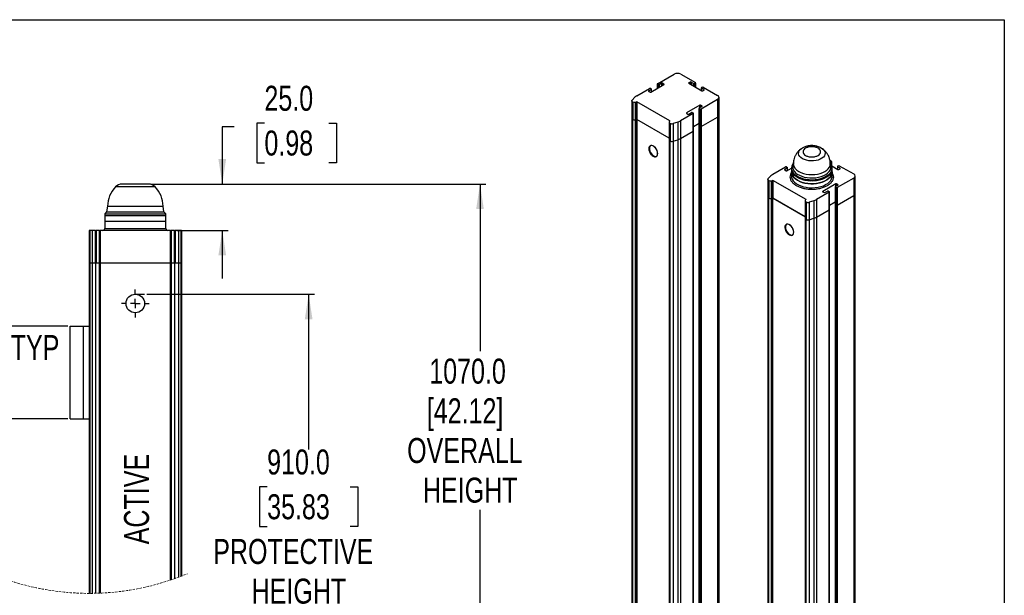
# Model space of a CAD drawing. Header units: millimetres. Extents: x 0 to 1118, y 0 to 864.
# Tile 3 of 3: x 585 to 1118, y 553 to 864. Entities that reach past the tile are written whole.
import ezdxf

# ---------------------------------------------------------------- set-up
doc = ezdxf.new("R2010")
doc.units = ezdxf.units.MM
doc.linetypes.add('CENTERX2', pattern=[20.32, 12.7, -2.54, 2.54, -2.54])
doc.linetypes.add('HIDDEN', pattern=[1.905, 1.27, -0.635])
doc.layers.add('CENTER', color=40, linetype='CENTERX2')
doc.layers.add('DIMENSIONS', color=140, linetype='Continuous', lineweight=25)
doc.layers.add('TEXT', color=140, linetype='Continuous', lineweight=25)
doc.styles.add('SLDTEXTSTYLE0', font='TXT', dxfattribs={"width": 0.75})
doc.dimstyles.new('SLDDIMSTYLE0', dxfattribs={"dimtxt": 13.5, "dimasz": 13.5, "dimexe": 0, "dimexo": 0.0625, "dimgap": 3.375, "dimtad": 0, "dimtih": 1, "dimtoh": 1, "dimdec": 1, "dimrnd": 1e-09, "dimzin": 4, "dimdsep": 46, "dimtxsty": 'SLDTEXTSTYLE0', "dimsah": 1, "dimcen": 0.09, "dimadec": 0, "dimazin": 1, "dimtfac": 1, "dimtdec": 1, "dimtofl": 0, "dimtmove": 0, "dimatfit": 3, "dimfxl": 0, "dimfrac": 2, "dimtolj": 1, "dimtzin": 12, "dimarcsym": 0})
doc.dimstyles.new('SLDDIMSTYLE1', dxfattribs={"dimtxt": 13.5, "dimasz": 13.5, "dimexe": 0, "dimexo": 0.0625, "dimgap": 3.375, "dimtad": 0, "dimtih": 1, "dimtoh": 1, "dimdec": 1, "dimrnd": 1e-09, "dimzin": 4, "dimdsep": 46, "dimtxsty": 'SLDTEXTSTYLE0', "dimsah": 1, "dimcen": 0.09, "dimadec": 0, "dimazin": 1, "dimtfac": 1, "dimtdec": 1, "dimtmove": 0, "dimatfit": 0, "dimfxl": 0, "dimfrac": 2, "dimtolj": 1, "dimtzin": 12, "dimarcsym": 0})
doc.dimstyles.new('SLDDIMSTYLE2', dxfattribs={"dimtxt": 13.5, "dimasz": 13.5, "dimexe": 0, "dimexo": 0.0625, "dimgap": 3.375, "dimtad": 0, "dimtih": 1, "dimtoh": 1, "dimdec": 1, "dimrnd": 1e-09, "dimzin": 12, "dimdsep": 46, "dimtxsty": 'SLDTEXTSTYLE0', "dimsah": 1, "dimcen": 0.09, "dimadec": 0, "dimazin": 3, "dimtfac": 1, "dimtdec": 1, "dimtofl": 0, "dimtmove": 0, "dimatfit": 3, "dimfxl": 0, "dimfrac": 2, "dimtolj": 1, "dimtzin": 12, "dimarcsym": 0})

# ---------------------------------------------------------------- blocks, each defined once
blk = doc.blocks.new('SW_BROKEN_VIEW_0')
at = {"color": 0}
for p, q in [((0, 254.9), (5, 254.9)), ((0, 0), (4.5, 0))]:
    blk.add_line(p, q, dxfattribs=at)
blk = doc.blocks.new('_D')
at = {"layer": 'DIMENSIONS'}
for p, q in [((654.08, 715.26), (744.69, 715.26)), ((741.52, 715.26), (741.52, 631.43)), ((719.07, 611.23), (714.96, 611.23)), ((714.96, 611.23), (714.96, 589.8)), ((763.96, 611.23), (768.07, 611.23)), ((768.07, 611.23), (768.07, 589.8)), ((714.96, 589.8), (719.07, 589.8)), ((768.07, 589.8), (763.96, 589.8)), ((741.52, 530.84), (741.52, 544.2)), ((734.77, 527.47), (741.52, 530.84)), ((748.27, 520.72), (734.77, 527.47)), ((741.52, 517.34), (748.27, 520.72)), ((741.52, 460.37), (741.52, 517.34)), ((653.58, 460.37), (744.69, 460.37))]:
    blk.add_line(p, q, dxfattribs=at)
for points in [[(741.52, 715.26), (739.44, 701.76), (743.59, 701.76)], [(741.52, 460.37), (743.59, 473.87), (739.44, 473.87)]]:
    blk.add_solid(points, dxfattribs=at)
at = {"layer": 'DIMENSIONS', "char_height": 13.5, "attachment_point": 1, "style": 'SLDTEXTSTYLE0'}
for s, insert in [('910.0', (719.07, 631.38)), ('35.83', (719.07, 607.2)), ('PROTECTIVE', (689.92, 583.03)), ('HEIGHT', (710.67, 561.6))]:
    blk.add_mtext(s, dxfattribs=dict(at, insert=insert))
blk = doc.blocks.new('_D_2')
at = {"layer": 'DIMENSIONS'}
for p, q in [((701.16, 805.76), (694.81, 805.76)), ((694.81, 805.76), (694.81, 774.76)), ((717.6, 807.75), (713.49, 807.75)), ((713.49, 807.75), (713.49, 786.32)), ((752.51, 807.75), (756.63, 807.75)), ((756.63, 807.75), (756.63, 786.32)), ((713.49, 786.32), (717.6, 786.32)), ((756.63, 786.32), (752.51, 786.32)), ((656.22, 774.76), (697.99, 774.76)), ((670.32, 749.76), (697.99, 749.76)), ((694.81, 749.76), (694.81, 723.8))]:
    blk.add_line(p, q, dxfattribs=at)
for points in [[(694.81, 774.76), (696.89, 788.26), (692.73, 788.26)], [(694.81, 749.76), (692.73, 736.26), (696.89, 736.26)]]:
    blk.add_solid(points, dxfattribs=at)
at = {"layer": 'DIMENSIONS', "char_height": 13.5, "attachment_point": 1, "style": 'SLDTEXTSTYLE0'}
for s, insert in [('25.0', (717.6, 827.9)), ('0.98', (717.6, 803.72))]:
    blk.add_mtext(s, dxfattribs=dict(at, insert=insert))
blk = doc.blocks.new('_D_3')
at = {"layer": 'DIMENSIONS'}
for p, q in [((656.22, 774.76), (837.32, 774.76)), ((834.15, 774.76), (834.15, 684.49)), ((834.15, 518.69), (834.15, 598.77)), ((827.4, 515.32), (834.15, 518.69)), ((840.9, 508.57), (827.4, 515.32)), ((834.15, 505.19), (840.9, 508.57)), ((834.15, 361.87), (834.15, 505.19)), ((645.08, 361.87), (837.32, 361.87))]:
    blk.add_line(p, q, dxfattribs=at)
for points in [[(834.15, 774.76), (832.07, 761.26), (836.23, 761.26)], [(834.15, 361.87), (836.23, 375.37), (832.07, 375.37)]]:
    blk.add_solid(points, dxfattribs=at)
at = {"layer": 'DIMENSIONS', "char_height": 13.5, "attachment_point": 1, "style": 'SLDTEXTSTYLE0'}
for s, insert in [('1070.0', (806.72, 680.46)), ('[42.12]', (805.39, 659.03)), ('OVERALL', (794.75, 637.6)), ('HEIGHT', (803.3, 616.17))]:
    blk.add_mtext(s, dxfattribs=dict(at, insert=insert))
blk = doc.blocks.new('_D_9')
at = {"layer": 'DIMENSIONS'}
for p, q in [((566.68, 697.97), (566.68, 723.93)), ((611.35, 697.97), (563.5, 697.97)), ((532.24, 672.87), (528.13, 672.87)), ((528.13, 672.87), (528.13, 651.44)), ((567.15, 672.87), (571.27, 672.87)), ((571.27, 672.87), (571.27, 651.44)), ((528.13, 651.44), (532.24, 651.44)), ((571.27, 651.44), (567.15, 651.44)), ((611.35, 647.97), (563.5, 647.97)), ((566.68, 647.97), (566.68, 622.01))]:
    blk.add_line(p, q, dxfattribs=at)
for points in [[(566.68, 697.97), (568.75, 711.47), (564.6, 711.47)], [(566.68, 647.97), (564.6, 634.47), (568.75, 634.47)]]:
    blk.add_solid(points, dxfattribs=at)
at = {"layer": 'DIMENSIONS', "char_height": 13.5, "attachment_point": 1, "style": 'SLDTEXTSTYLE0'}
for s, insert in [('50.0', (532.24, 693.01)), ('TYP', (580.44, 693.22)), ('1.97', (532.24, 668.84))]:
    blk.add_mtext(s, dxfattribs=dict(at, insert=insert))
blk = doc.blocks.new('SW_CENTERMARKSYMBOL_2')
at = {"layer": 'CENTER', "color": 0}
for p, q in [((0, 5.08), (0, 7.54)), ((-5.08, 0), (-7.54, 0)), ((0, 0), (-2.54, 0)), ((0, 0), (0, 2.54)), ((0, 0), (0, -2.54)), ((0, 0), (2.54, 0)), ((5.08, 0), (7.54, 0)), ((0, -5.08), (0, -7.54))]:
    blk.add_line(p, q, dxfattribs=at)

msp = doc.modelspace()

# ---------------------------------------------------------------- linework, layer by layer
at = {"color": 7, "linetype": 'Continuous'}
for p, q in [((-0.00051, 863.60028), (1117.59949, 863.60028)), ((1117.59949, 863.60028), (1117.59949, 0.00028))]:
    msp.add_line(p, q, dxfattribs=at)
for p, q in [((930.07954, 828.95507), (939.03623, 834.12566)), ((942.80747, 834.12566), (950.58564, 829.63542)), ((918.95465, 822.53281), (925.8369, 826.50585)), ((926.7797, 825.96158), (925.36549, 825.14517)), ((925.36549, 825.14517), (925.36549, 824.87303)), ((926.3083, 826.50585), (926.7797, 826.23371)), ((926.544, 824.46483), (933.61507, 828.54687)), ((926.7797, 824.6009), (926.7797, 825.96158)), ((926.87734, 824.65726), (926.87734, 826.09765)), ((929.9819, 828.81901), (929.9819, 826.44949)), ((930.55094, 828.4108), (930.07954, 828.68294)), ((930.07954, 826.50585), (930.07954, 828.68294)), ((930.55094, 828.4108), (930.55094, 826.77799)), ((932.43656, 829.22721), (931.02234, 828.4108)), ((931.02234, 828.4108), (931.02234, 827.05012)), ((932.43656, 827.86653), (932.43656, 829.22721)), ((933.61507, 828.81901), (932.90796, 829.22721)), ((932.90796, 829.22721), (932.90796, 828.13867)), ((933.61507, 828.54687), (933.61507, 828.81901)), ((947.75721, 829.90756), (947.05011, 829.49935)), ((947.05011, 829.49935), (947.05011, 829.22722)), ((947.05011, 829.22722), (954.12117, 825.14518)), ((947.75721, 828.81901), (947.75721, 829.90756)), ((949.64283, 829.09115), (948.22862, 829.90756)), ((948.22862, 829.90756), (948.22862, 828.54688)), ((949.64283, 827.73047), (949.64283, 829.09115)), ((950.58564, 829.36328), (950.11424, 829.09115)), ((950.11424, 827.45833), (950.11424, 829.09115)), ((950.58564, 829.36328), (950.58564, 827.1862)), ((950.68327, 827.12983), (950.68327, 829.49935)), ((953.78784, 826.77799), (953.78784, 825.3376)), ((954.35688, 827.1862), (953.88547, 826.91406)), ((955.29969, 825.82552), (953.88547, 826.64192)), ((953.88547, 826.64192), (953.88547, 825.28124)), ((954.59258, 825.14518), (955.29969, 825.55338)), ((954.82828, 827.1862), (962.60646, 822.69595)), ((955.29969, 825.55338), (955.29969, 825.82552)), ((916.25804, 819.83618), (916.25804, 810.30987)), ((916.42583, 820.20998), (917.84098, 821.68049)), ((925.36549, 824.87303), (926.0726, 824.46483)), ((962.60646, 820.51886), (953.64976, 815.34827)), ((962.60646, 820.51886), (962.60646, 810.99255)), ((963.3875, 812.0811), (963.3875, 821.60741)), ((916.64856, 819.2919), (916.76939, 819.22215)), ((916.64856, 809.76559), (916.64856, 819.2919)), ((916.76939, 819.22215), (916.76939, 809.69584)), ((918.13383, 819.03621), (918.69164, 819.14355)), ((918.13383, 809.5099), (918.13383, 819.03621)), ((918.69164, 809.61724), (918.69164, 819.14355)), ((918.82193, 819.19003), (918.93129, 819.25316)), ((918.82193, 819.19003), (918.82193, 809.66372)), ((936.84374, 808.91253), (918.93129, 819.25316)), ((918.93129, 819.25316), (918.93129, 809.72685)), ((952.94266, 817.38929), (945.87159, 813.30725)), ((952.60932, 815.75648), (952.60932, 806.23017)), ((952.70695, 815.89255), (954.12117, 816.70895)), ((953.17836, 815.34827), (952.70695, 815.62041)), ((952.70695, 806.0941), (952.70695, 815.62041)), ((952.94266, 816.02861), (952.94266, 817.38929)), ((953.17836, 815.34827), (953.17836, 805.82196)), ((954.12117, 816.98109), (953.41406, 817.38929)), ((953.41406, 817.38929), (953.41406, 816.30075)), ((953.64976, 815.34827), (953.64976, 805.82196)), ((954.12117, 816.70895), (954.12117, 816.98109)), ((916.25804, 810.30987), (916.25804, 267.85459)), ((916.64856, 809.76559), (916.64856, 457.01996)), ((916.64856, 809.76559), (916.76939, 809.69584)), ((918.69164, 809.61724), (918.13383, 809.5099)), ((918.13383, 456.76427), (918.13383, 809.5099)), ((918.69164, 809.61724), (918.69164, 267.16196)), ((918.82193, 809.66372), (918.93129, 809.72685)), ((918.93129, 809.72685), (918.88415, 809.69964)), ((918.88415, 809.69964), (918.88415, 456.95401)), ((936.3995, 799.58825), (918.88415, 809.69964)), ((936.3995, 799.64267), (918.93129, 809.72685)), ((949.40712, 812.89905), (942.52487, 808.92601)), ((945.87159, 813.30725), (945.87159, 813.03512)), ((945.87159, 813.03512), (946.57869, 812.62691)), ((947.0501, 812.62691), (948.46431, 813.44332)), ((948.93572, 813.44332), (949.40712, 813.17118)), ((949.40712, 803.37274), (949.40712, 812.89905)), ((949.50475, 803.50881), (949.50475, 813.03512)), ((953.64976, 805.82196), (962.60646, 810.99255)), ((962.60646, 810.99255), (962.60646, 268.53727)), ((963.3875, 269.62582), (963.3875, 812.0811)), ((936.3995, 808.20876), (936.3995, 798.68245)), ((936.65385, 808.77418), (936.46792, 808.45217)), ((936.84374, 808.91253), (936.73438, 808.8494)), ((936.79002, 807.66449), (936.91085, 807.59474)), ((936.79002, 798.13818), (936.79002, 807.66449)), ((936.91085, 807.59474), (936.91085, 798.06843)), ((941.04845, 808.2831), (938.50118, 807.46616)), ((938.50118, 807.46616), (938.50118, 797.93985)), ((941.04845, 808.2831), (941.04845, 798.75679)), ((942.52487, 808.92601), (942.52487, 799.3997)), ((949.50475, 805.87832), (952.60932, 807.67055)), ((952.60932, 806.23017), (952.60932, 263.77489)), ((953.17836, 805.82196), (952.70695, 806.0941)), ((952.70695, 263.63882), (952.70695, 806.0941)), ((953.17836, 805.82196), (953.17836, 263.36668)), ((953.64976, 805.82196), (953.64976, 263.36668)), ((936.3995, 798.68245), (936.3995, 256.22717)), ((938.50118, 797.93985), (941.04845, 798.75679)), ((941.04845, 798.75679), (941.04845, 256.30152)), ((942.52487, 799.3997), (949.40712, 803.37274)), ((942.52487, 799.3997), (942.52487, 256.94442)), ((949.40712, 260.91746), (949.40712, 803.37274)), ((949.50475, 261.05353), (949.50475, 803.50881)), ((936.79002, 798.13818), (936.79002, 445.39255)), ((936.79002, 798.13818), (936.91085, 798.06843)), ((938.50118, 797.93985), (938.50118, 445.19422)), ((992.50946, 780.07053), (999.3917, 784.04356)), ((1000.33451, 783.49929), (998.9203, 782.68288)), ((998.9203, 782.68288), (998.9203, 782.41075)), ((999.86311, 784.04356), (1000.33451, 783.77143)), ((1000.09881, 782.00254), (1002.53131, 783.40679)), ((1000.33451, 782.13861), (1000.33451, 783.49929)), ((1000.43214, 782.19497), (1000.43214, 783.63536)), ((1002.53131, 783.49862), (1002.53131, 782.95426)), ((1002.53131, 782.95426), (1002.53131, 781.32118)), ((1003.56424, 786.17759), (1003.26996, 784.74589)), ((1003.53671, 786.35672), (1003.53671, 786.15089)), ((1023.32461, 787.64411), (1024.14045, 787.17313)), ((1023.79265, 784.74589), (1023.52291, 786.0582)), ((1024.14045, 786.901), (1023.66905, 786.62886)), ((1023.66905, 785.96319), (1023.66905, 786.62886)), ((1024.14045, 786.901), (1024.14045, 785.17634)), ((1024.23808, 784.95506), (1024.23808, 787.03706)), ((1024.36662, 784.59334), (1027.67598, 782.68289)), ((1024.53131, 782.95426), (1024.53131, 783.49862)), ((1024.53131, 781.32118), (1024.53131, 782.95426)), ((1027.34265, 784.3157), (1027.34265, 782.87532)), ((1027.91169, 784.72391), (1027.44028, 784.45177)), ((1028.8545, 783.36323), (1027.44028, 784.17964)), ((1027.44028, 784.17964), (1027.44028, 782.81896)), ((1028.14739, 782.68289), (1028.8545, 783.09109)), ((1028.38309, 784.72391), (1036.16127, 780.23366)), ((1028.8545, 783.09109), (1028.8545, 783.36323)), ((989.81285, 777.37389), (989.81285, 767.84758)), ((989.98064, 777.7477), (991.39579, 779.2182)), ((998.9203, 782.41075), (999.62741, 782.00254)), ((1002.53131, 781.32118), (1002.53131, 779.14374)), ((1024.53131, 779.14374), (1024.53131, 781.32118)), ((1036.16127, 778.05657), (1027.20457, 772.88599)), ((1036.16127, 778.05657), (1036.16127, 768.53027)), ((1036.94231, 769.61881), (1036.94231, 779.14512)), ((658.52368, 773.26435), (637.0994, 773.26435)), ((654.95297, 774.76436), (640.67011, 774.76436)), ((990.20337, 776.82962), (990.3242, 776.75987)), ((990.20337, 767.30331), (990.20337, 776.82962)), ((990.3242, 776.75987), (990.3242, 767.23356)), ((991.68864, 776.57392), (992.24645, 776.68126)), ((991.68864, 767.04761), (991.68864, 776.57392)), ((992.24645, 767.15495), (992.24645, 776.68126)), ((992.37674, 776.72774), (992.4861, 776.79088)), ((992.37674, 776.72774), (992.37674, 767.20143)), ((1010.39855, 766.45024), (992.4861, 776.79088)), ((992.4861, 776.79088), (992.4861, 767.26457)), ((1026.49746, 774.92701), (1019.4264, 770.84496)), ((1026.16413, 773.29419), (1026.16413, 763.76788)), ((1026.26176, 773.43026), (1027.67598, 774.24667)), ((1026.73317, 772.88599), (1026.26176, 773.15812)), ((1026.26176, 763.63181), (1026.26176, 773.15812)), ((1026.49746, 773.56633), (1026.49746, 774.92701)), ((1026.73317, 772.88599), (1026.73317, 763.35968)), ((1027.67598, 774.5188), (1026.96887, 774.92701)), ((1026.96887, 774.92701), (1026.96887, 773.83846)), ((1027.20457, 772.88599), (1027.20457, 763.35968)), ((1027.67598, 774.24667), (1027.67598, 774.5188)), ((989.81285, 767.84758), (989.81285, 225.3923)), ((990.20337, 767.30331), (990.20337, 414.55768)), ((990.20337, 767.30331), (990.3242, 767.23356)), ((992.24645, 767.15495), (991.68864, 767.04761)), ((991.68864, 414.30198), (991.68864, 767.04761)), ((992.24645, 767.15495), (992.24645, 224.69967)), ((992.37674, 767.20143), (992.4861, 767.26457)), ((992.4861, 767.26457), (992.43896, 767.23735)), ((992.43896, 414.49172), (992.43896, 767.23735)), ((992.43896, 767.23735), (1009.95431, 757.12596)), ((992.4861, 767.26457), (1009.95431, 757.18038)), ((1022.96193, 770.43676), (1016.07968, 766.46372)), ((1019.4264, 770.84496), (1019.4264, 770.57283)), ((1019.4264, 770.57283), (1020.1335, 770.16462)), ((1020.60491, 770.16462), (1022.01912, 770.98103)), ((1022.49053, 770.98103), (1022.96193, 770.7089)), ((1022.96193, 760.91045), (1022.96193, 770.43676)), ((1023.05956, 761.04652), (1023.05956, 770.57283)), ((1027.20457, 763.35968), (1036.16127, 768.53027)), ((1036.16127, 768.53027), (1036.16127, 226.07499)), ((1036.94231, 227.16353), (1036.94231, 769.61881)), ((632.81154, 762.76434), (632.31154, 759.76437)), ((632.81154, 762.76434), (647.81154, 762.76434)), ((647.81154, 762.76434), (662.81154, 762.76434)), ((663.31154, 759.76437), (662.81154, 762.76434)), ((1009.95431, 765.74647), (1009.95431, 756.22016)), ((1010.20866, 766.31189), (1010.02273, 765.98988)), ((1010.39855, 766.45024), (1010.28919, 766.38711)), ((1010.34483, 765.2022), (1010.46566, 765.13245)), ((1010.34483, 755.67589), (1010.34483, 765.2022)), ((1010.46566, 765.13245), (1010.46566, 755.60614)), ((1014.60326, 765.82082), (1012.05599, 765.00387)), ((1012.05599, 765.00387), (1012.05599, 755.47756)), ((1014.60326, 765.82082), (1014.60326, 756.29451)), ((1016.07968, 766.46372), (1016.07968, 756.93741)), ((1023.05956, 763.41604), (1026.16413, 765.20827)), ((1026.16413, 763.76788), (1026.16413, 221.3126)), ((1026.73317, 763.35968), (1026.26176, 763.63181)), ((1026.26176, 221.17653), (1026.26176, 763.63181)), ((1026.73317, 763.35968), (1026.73317, 220.9044)), ((1027.20457, 763.35968), (1027.20457, 220.9044)), ((632.31154, 759.76437), (631.31154, 758.76439)), ((631.31154, 758.76439), (631.31154, 757.76434)), ((631.31154, 758.76439), (664.31154, 758.76439)), ((631.31154, 757.76434), (631.31154, 754.76438)), ((631.31154, 757.76434), (664.31154, 757.76434)), ((631.31154, 757.76434), (647.81154, 757.76434)), ((632.31154, 759.76437), (663.31154, 759.76437)), ((647.81154, 757.76434), (664.31154, 757.76434)), ((664.31154, 758.76439), (663.31154, 759.76437)), ((664.31154, 757.76434), (664.31154, 758.76439)), ((664.31154, 754.76438), (664.31154, 757.76434)), ((1009.95431, 756.22016), (1009.95431, 213.76488)), ((1012.05599, 755.47756), (1014.60326, 756.29451)), ((1014.60326, 756.29451), (1014.60326, 213.83923)), ((1016.07968, 756.93741), (1022.96193, 760.91045)), ((1016.07968, 756.93741), (1016.07968, 214.48214)), ((1022.96193, 218.45517), (1022.96193, 760.91045)), ((1023.05956, 218.59124), (1023.05956, 761.04652)), ((631.31154, 754.76438), (631.31154, 750.76437)), ((631.31154, 754.76438), (647.81154, 754.76438)), ((631.31154, 750.76437), (664.31154, 750.76437)), ((647.81154, 754.76438), (664.31154, 754.76438)), ((664.31154, 750.76437), (664.31154, 754.76438)), ((1010.34483, 755.67589), (1010.34483, 402.93026)), ((1010.34483, 755.67589), (1010.46566, 755.60614)), ((1012.05599, 755.47756), (1012.05599, 402.73193)), ((622.81154, 749.76438), (622.81154, 732.26437)), ((623.1963, 749.76438), (622.81154, 749.76438)), ((623.1963, 749.76438), (623.1963, 732.26437)), ((624.3971, 749.76438), (623.1963, 749.76438)), ((624.3971, 749.76438), (624.3971, 732.26437)), ((626.32014, 749.76438), (624.3971, 749.76438)), ((626.32014, 732.26437), (626.32014, 749.76438)), ((626.32014, 749.76438), (626.57645, 749.76438)), ((626.57645, 749.76438), (626.57645, 732.26437)), ((628.36531, 749.76438), (626.57645, 749.76438)), ((628.36531, 732.26437), (628.36531, 749.76438)), ((628.36531, 749.76438), (628.75973, 749.76438)), ((628.75973, 732.26437), (628.75973, 749.76438)), ((628.81252, 749.76438), (628.75973, 749.76438)), ((628.81252, 749.76438), (628.81252, 732.26437)), ((666.81056, 749.76438), (628.81252, 749.76438)), ((666.81056, 732.26437), (666.81056, 749.76438)), ((666.86335, 749.76438), (666.81056, 749.76438)), ((666.86335, 749.76438), (666.86335, 732.26437)), ((666.86335, 749.76438), (667.25778, 749.76438)), ((667.25778, 749.76438), (667.25778, 732.26437)), ((669.04663, 749.76438), (667.25778, 749.76438)), ((669.04663, 732.26437), (669.04663, 749.76438)), ((669.04663, 749.76438), (669.30294, 749.76438)), ((669.30294, 749.76438), (669.30294, 732.26437)), ((671.22598, 749.76438), (669.30294, 749.76438)), ((671.22598, 749.76438), (671.22598, 732.26437)), ((672.42678, 749.76438), (671.22598, 749.76438)), ((672.42678, 749.76438), (672.42678, 732.26437)), ((672.81154, 749.76438), (672.42678, 749.76438)), ((672.81154, 749.76438), (672.81154, 732.26437)), ((622.81154, 732.26437), (622.81154, 553.63949)), ((622.81154, 732.26437), (623.1963, 732.26437)), ((623.1963, 732.26437), (623.1963, 553.63979)), ((623.1963, 732.26437), (624.3971, 732.26437)), ((624.3971, 732.26437), (624.3971, 553.64769)), ((624.3971, 732.26437), (626.32014, 732.26437)), ((626.32014, 732.26437), (626.32014, 553.68205)), ((626.32014, 732.26437), (628.36531, 732.26437)), ((628.36531, 553.74806), (628.36531, 732.26437)), ((628.75973, 732.26437), (628.36531, 732.26437)), ((628.75973, 732.26437), (628.75973, 553.76428)), ((628.75973, 732.26437), (628.81252, 732.26437)), ((628.81252, 553.76654), (628.81252, 732.26437)), ((628.81252, 732.26437), (666.81056, 732.26437)), ((666.81056, 732.26437), (666.81056, 560.81229)), ((666.86335, 732.26437), (666.81056, 732.26437)), ((666.86335, 560.83002), (666.86335, 732.26437)), ((667.25778, 732.26437), (666.86335, 732.26437)), ((667.25778, 732.26437), (667.25778, 560.96321)), ((667.25778, 732.26437), (669.04663, 732.26437)), ((669.04663, 732.26437), (669.04663, 561.58405)), ((669.04663, 732.26437), (671.22598, 732.26437)), ((671.22598, 732.26437), (671.22598, 562.37786)), ((671.22598, 732.26437), (672.42678, 732.26437)), ((672.42678, 732.26437), (672.42678, 562.83309)), ((672.42678, 732.26437), (672.81154, 732.26437)), ((672.81154, 732.26437), (672.81154, 562.98166)), ((612.62232, 647.97311), (612.62232, 697.9731)), ((612.62232, 697.9731), (619.62232, 697.9731)), ((619.62232, 697.9731), (619.62232, 647.97311)), ((619.62232, 697.9731), (622.81154, 697.9731)), ((612.62232, 647.97311), (619.62232, 647.97311)), ((619.62232, 647.97311), (622.81154, 647.97311))]:
    msp.add_line(p, q)
at = {"flags": 128}
for points in [[(916.64856, 819.2919), (916.50918, 819.38654), (916.39798, 819.49289), (916.31787, 819.60819), (916.27093, 819.72942), (916.25837, 819.85343), (916.28054, 819.97699), (916.33685, 820.09688), (916.42583, 820.20998)], [(927.84037, 789.83159), (928.47629, 789.56541), (929.06504, 789.52084), (929.56297, 789.70118), (929.93314, 790.09306), (930.1481, 790.6674), (930.1919, 791.38162), (930.0613, 792.18275), (929.76599, 793.01137), (929.32786, 793.80601), (928.77941, 794.50776), (928.16132, 795.06456), (927.51942, 795.43512), (926.90133, 795.59195), (926.35288, 795.52343), (925.91476, 795.23464), (925.61944, 794.74698), (925.48884, 794.09664), (925.53265, 793.33184), (925.74761, 792.50931), (926.11778, 791.69005), (926.6157, 790.93482), (927.20446, 790.29963), (927.84037, 789.83159)], [(929.55404, 789.69377), (929.375, 789.61056), (928.82655, 789.54204), (928.20846, 789.69887), (927.56657, 790.06943), (926.94847, 790.62623), (926.40002, 791.32798), (925.9619, 792.12263), (925.66658, 792.95124), (925.53599, 793.75237), (925.57979, 794.46659), (925.79475, 795.04094), (926.16492, 795.43281), (926.22098, 795.46743)], [(930.24454, 791.21992), (930.15713, 792.00471), (929.9014, 792.83222), (929.49631, 793.64106), (928.9719, 794.37125), (928.36706, 794.96864), (927.72666, 795.38892), (927.09819, 795.60092), (926.52826, 795.58891), (926.05914, 795.3538), (925.72563, 794.913), (925.55244, 794.29923), (925.55244, 793.55799), (925.72563, 792.74427), (926.05914, 791.9184), (926.52826, 791.14165), (927.09819, 790.47162), (927.72666, 789.958), (928.36706, 789.63889), (928.9719, 789.53795), (929.49631, 789.66268), (929.9014, 790.00381), (930.15713, 790.53605), (930.24454, 791.21992)], [(926.31793, 795.51724), (926.15046, 795.3707), (925.85514, 794.88305), (925.72455, 794.23271), (925.76835, 793.46791), (925.98331, 792.64538), (926.35348, 791.82612), (926.8514, 791.07088), (927.44016, 790.43569), (928.07607, 789.96766)], [(1018.31281, 794.45405), (1018.58106, 794.30701), (1019.42297, 793.72172), (1020.06424, 793.05708), (1020.48304, 792.33574), (1020.66511, 791.58225), (1020.60425, 790.82228), (1020.30253, 790.08171), (1019.77022, 789.38575), (1019.02545, 788.7581), (1018.09359, 788.22015), (1017.00636, 787.7902), (1015.80079, 787.48291), (1014.51794, 787.30873), (1013.20149, 787.27359), (1011.89627, 787.3787), (1010.64673, 787.62047), (1009.49543, 787.99067), (1008.48155, 788.47669), (1007.63965, 789.06199), (1006.99837, 789.72662), (1006.57957, 790.44797), (1006.3975, 791.20145), (1006.45836, 791.96142), (1006.76009, 792.702), (1007.29239, 793.39796), (1008.03716, 794.0256), (1008.5276, 794.33335)], [(1002.53131, 782.95426), (1002.62109, 782.14457), (1002.94158, 781.23615), (1003.48776, 780.36436), (1004.24801, 779.54776), (1005.20611, 778.80376), (1006.34165, 778.14823), (1007.63043, 777.59513), (1009.04497, 777.15625), (1010.55513, 776.84094), (1012.12872, 776.65593), (1013.73221, 776.60516), (1015.33142, 776.6897), (1016.89225, 776.90777), (1018.38146, 777.25471), (1019.76729, 777.72312), (1021.02022, 778.30302), (1022.11353, 778.98206), (1023.02392, 779.74576), (1023.732, 780.57784), (1024.22267, 781.46057), (1024.48547, 782.37514), (1024.53131, 782.95426)], [(1002.53131, 782.95426), (1002.54782, 782.60648), (1002.75258, 781.68698), (1003.18707, 780.79449), (1003.84204, 779.94804), (1004.70351, 779.16565), (1005.75313, 778.46402)], [(1003.60756, 786.23811), (1003.05734, 785.43886), (1002.6796, 784.53781), (1002.53314, 783.6146), (1002.62109, 782.68893), (1002.94158, 781.78051), (1003.48776, 780.90872), (1004.24801, 780.09212), (1005.20611, 779.34812), (1006.34165, 778.69259), (1007.63043, 778.13949), (1009.04497, 777.70061), (1010.55513, 777.3853), (1012.12872, 777.20029), (1013.73221, 777.14952), (1015.33142, 777.23407), (1016.89225, 777.45213), (1018.38146, 777.79907), (1019.76729, 778.26748), (1021.02022, 778.84738), (1022.11353, 779.52642), (1023.02392, 780.29012), (1023.732, 781.1222), (1024.22267, 782.00493), (1024.48547, 782.9195), (1024.5148, 783.84641), (1024.31003, 784.76591), (1023.87554, 785.65839), (1023.60543, 786.04865)], [(1003.26996, 784.74589), (1003.21503, 784.38561), (1003.24534, 783.4725), (1003.51673, 782.57276), (1004.02286, 781.70748), (1004.75186, 780.89694), (1005.68665, 780.16015), (1006.8053, 779.51436), (1008.08161, 778.97472), (1009.48565, 778.55388), (1010.98453, 778.26169), (1012.54309, 778.10502), (1014.12482, 778.08753), (1015.69263, 778.20962), (1017.20979, 778.46845), (1018.64073, 778.85794), (1019.9519, 779.36896), (1021.11258, 779.98954), (1022.09557, 780.70512), (1022.87781, 781.49895), (1023.44098, 782.3524), (1023.77188, 783.24548), (1023.86274, 784.15725), (1023.79265, 784.74589)], [(1005.75313, 778.46402), (1006.96853, 777.85808), (1008.32381, 777.36077), (1009.79007, 776.98267), (1011.33607, 776.73184), (1012.92886, 776.61363), (1014.53449, 776.63056), (1016.11874, 776.78227), (1017.64784, 777.06553), (1019.0892, 777.47429), (1020.41211, 777.99985), (1021.58837, 778.63101), (1022.5929, 779.35431), (1023.4043, 780.15433), (1024.00528, 781.01403), (1024.38302, 781.91508), (1024.52947, 782.83828), (1024.53131, 782.95426)], [(1006.46024, 781.59403), (1007.65345, 781.00571), (1008.9914, 780.5324), (1010.44114, 780.18573), (1011.96696, 779.97426), (1013.53131, 779.90319), (1015.09565, 779.97426), (1016.62148, 780.18573), (1018.07121, 780.5324), (1019.40916, 781.00571), (1020.60237, 781.59403), (1021.62148, 782.28285), (1022.44137, 783.05523), (1023.04187, 783.89215), (1023.40819, 784.77299), (1023.53131, 785.67607), (1023.53131, 785.67688)], [(990.20337, 776.82962), (990.06399, 776.92426), (989.95279, 777.03061), (989.87268, 777.1459), (989.82574, 777.26713), (989.81318, 777.39114), (989.83535, 777.5147), (989.89166, 777.63459), (989.98064, 777.7477)], [(1002.53131, 781.32118), (1002.54782, 780.9734), (1002.75258, 780.0539), (1003.18707, 779.16141), (1003.84204, 778.31496), (1004.70351, 777.53257), (1005.75313, 776.83094)], [(1005.75313, 776.83094), (1004.70351, 777.53257), (1003.84204, 778.31496), (1003.18707, 779.16141), (1002.75258, 780.0539), (1002.54782, 780.9734), (1002.53131, 781.32118)], [(1002.53131, 779.14374), (1002.62109, 778.33405), (1002.94158, 777.42563), (1003.48776, 776.55383), (1004.24801, 775.73723), (1005.20611, 774.99324), (1006.34165, 774.33771), (1007.63043, 773.78461), (1009.04497, 773.34572), (1010.55513, 773.03042), (1012.12872, 772.84541), (1013.73221, 772.79463), (1015.33142, 772.87918), (1016.89225, 773.09725), (1018.38146, 773.44418), (1019.76729, 773.91259), (1021.02022, 774.4925), (1022.11353, 775.17154), (1023.02392, 775.93523), (1023.732, 776.76732), (1024.22267, 777.65005), (1024.48547, 778.56461), (1024.53131, 779.14374)], [(1005.75313, 776.83094), (1006.96853, 776.225), (1008.32381, 775.72769), (1009.79007, 775.34958), (1011.33607, 775.09876), (1012.92886, 774.98055), (1014.53449, 774.99748), (1016.11874, 775.14919), (1017.64784, 775.43245), (1019.0892, 775.84121), (1020.41211, 776.36677), (1021.58837, 776.99793), (1022.5929, 777.72122), (1023.4043, 778.52125), (1024.00528, 779.38095), (1024.38302, 780.282), (1024.52947, 781.2052), (1024.53131, 781.32118)], [(1024.53131, 781.32118), (1024.52947, 781.2052), (1024.38302, 780.282), (1024.00528, 779.38095), (1023.4043, 778.52125), (1022.5929, 777.72122), (1021.58837, 776.99793), (1020.41211, 776.36677), (1019.0892, 775.84121), (1017.64784, 775.43245), (1016.11874, 775.14919), (1014.53449, 774.99748), (1012.92886, 774.98055), (1011.33607, 775.09876), (1009.79007, 775.34958), (1008.32381, 775.72769), (1006.96853, 776.225), (1005.75313, 776.83094)], [(1001.39518, 747.3693), (1002.0311, 747.10312), (1002.61985, 747.05855), (1003.11778, 747.23889), (1003.48795, 747.63077), (1003.70291, 748.20511), (1003.74671, 748.91934), (1003.61611, 749.72046), (1003.3208, 750.54908), (1002.88267, 751.34373), (1002.33422, 752.04547), (1001.71613, 752.60227), (1001.07423, 752.97283), (1000.45614, 753.12967), (999.90769, 753.06114), (999.46957, 752.77235), (999.17425, 752.28469), (999.04365, 751.63435), (999.08746, 750.86956), (999.30242, 750.04702), (999.67259, 749.22776), (1000.17051, 748.47253), (1000.75927, 747.83734), (1001.39518, 747.3693)], [(1003.10885, 747.23149), (1002.92981, 747.14827), (1002.38136, 747.07975), (1001.76327, 747.23659), (1001.12137, 747.60714), (1000.50328, 748.16394), (999.95483, 748.86569), (999.51671, 749.66034), (999.22139, 750.48896), (999.09079, 751.29008), (999.1346, 752.0043), (999.34956, 752.57865), (999.71973, 752.97053), (999.77579, 753.00515)], [(1003.79935, 748.75764), (1003.71194, 749.54243), (1003.45621, 750.36993), (1003.05112, 751.17877), (1002.52671, 751.90896), (1001.92187, 752.50635), (1001.28147, 752.92663), (1000.653, 753.13863), (1000.08307, 753.12662), (999.61395, 752.89151), (999.28043, 752.45072), (999.10725, 751.83694), (999.10725, 751.0957), (999.28043, 750.28198), (999.61395, 749.45611), (1000.08307, 748.67936), (1000.653, 748.00933), (1001.28147, 747.49571), (1001.92187, 747.1766), (1002.52671, 747.07567), (1003.05112, 747.20039), (1003.45621, 747.54152), (1003.71194, 748.07376), (1003.79935, 748.75764)], [(999.87274, 753.05495), (999.70527, 752.90842), (999.40995, 752.42076), (999.27936, 751.77042), (999.32316, 751.00562), (999.53812, 750.18309), (999.90829, 749.36383), (1000.40621, 748.6086), (1000.99497, 747.97341), (1001.63088, 747.50537)]]:
    msp.add_lwpolyline(points, dxfattribs=at)
msp.add_circle((647.81154, 710.26437), 5)
for centre, radius, start, end in [((940.92185, 830.48643), 4.09873, 62.6096722, 117.3903278), ((925.41713, 825.0091), 0.14554, 110.7834208, 249.2165792), ((926.0726, 826.05095), 0.51234, 62.6096722, 117.3903278), ((926.72806, 826.09765), 0.14554, 290.7834208, 69.2165792), ((930.13118, 828.81901), 0.14554, 110.7834208, 249.2165792), ((930.78664, 828.86571), 0.51234, 242.6096722, 297.3903278), ((932.67226, 828.77231), 0.51234, 62.6096722, 117.3903278), ((933.56343, 828.68294), 0.14554, 290.7834208, 69.2165792), ((947.10175, 829.36328), 0.14554, 110.7834208, 249.2165792), ((947.99292, 829.45265), 0.51234, 62.6096722, 117.3903278), ((949.87853, 829.54605), 0.51234, 242.6096722, 297.3903278), ((950.534, 829.49935), 0.14554, 290.7834208, 69.2165792), ((953.93711, 826.77799), 0.14554, 110.7834208, 249.2165792), ((954.35688, 825.60008), 0.51234, 242.6096722, 297.3903278), ((954.59258, 826.73129), 0.51234, 62.6096722, 117.3903278), ((955.24804, 825.68945), 0.14554, 290.7834208, 69.2165792), ((921.42489, 818.15138), 5.02982, 119.4142217, 135.4414353), ((926.3083, 824.91973), 0.51234, 242.6096722, 297.3903278), ((962.19332, 821.60741), 1.16431, 290.7834208, 69.2165792), ((917.71435, 821.05713), 2.064, 242.7527525, 281.7264211), ((918.61708, 819.55836), 0.42147, 280.1897472, 299.0813683), ((952.7586, 815.75648), 0.14554, 110.7834208, 249.2165792), ((953.17836, 816.93439), 0.51234, 62.6096722, 117.3903278), ((953.41406, 815.80318), 0.51234, 242.6096722, 297.3903278), ((954.06952, 816.84502), 0.14554, 290.7834208, 69.2165792), ((916.93212, 810.38129), 0.67786, 186.048461, 245.2716799), ((917.7008, 811.43612), 1.9743, 237.7938792, 282.6701279), ((917.71435, 811.53082), 2.064, 242.7527525, 281.7264211), ((918.61733, 810.03135), 0.42073, 280.1731346, 299.097981), ((918.61708, 810.03205), 0.42147, 280.1897472, 299.0813683), ((945.92323, 813.17118), 0.14554, 110.7834208, 249.2165792), ((946.8144, 813.08182), 0.51234, 242.6096722, 297.3903278), ((948.70001, 812.98842), 0.51234, 62.6096722, 117.3903278), ((949.35548, 813.03512), 0.14554, 290.7834208, 69.2165792), ((962.05295, 812.21418), 1.34117, 294.3746583, 354.3052007), ((936.98772, 808.20503), 0.57556, 154.5718054, 249.9100568), ((936.836, 808.65989), 0.21503, 118.2018278, 147.8934727), ((937.86167, 809.45566), 2.08976, 242.935598, 287.8195551), ((938.76917, 815.53417), 7.60086, 287.4498722, 299.6114598), ((952.77614, 806.2468), 0.16765, 185.6947993, 245.6253417), ((953.41406, 806.27687), 0.51234, 242.6096722, 297.3903278), ((937.06413, 798.7471), 0.66777, 185.5554435, 245.7646975), ((938.76917, 806.00786), 7.60086, 287.4498722, 299.6114598), ((949.33793, 803.52544), 0.16765, 294.3746583, 354.3052007), ((937.85521, 799.84751), 2.01407, 238.0703354, 288.7068715), ((937.86167, 799.92935), 2.08976, 242.935598, 287.8195551), ((929.06553, 791.35555), 1.70449, 234.514148, 289.8981111), ((998.97194, 782.54681), 0.14554, 110.7834208, 249.2165792), ((999.62741, 783.58866), 0.51234, 62.6096722, 117.3903278), ((1000.28287, 783.63536), 0.14554, 290.7834208, 69.2165792), ((1008.60751, 786.22664), 5.10606, 186.1992684, 245.1317361), ((1023.44719, 787.04257), 0.46944, 272.921701, 298.2027986), ((1024.08881, 787.03706), 0.14554, 290.7834208, 69.2165792), ((1027.49192, 784.3157), 0.14554, 110.7834208, 249.2165792), ((1027.91169, 783.13779), 0.51234, 242.6096722, 297.3903278), ((1028.14739, 784.269), 0.51234, 62.6096722, 117.3903278), ((1028.80285, 783.22716), 0.14554, 290.7834208, 69.2165792), ((994.9797, 775.68909), 5.02982, 119.4142217, 135.4414353), ((999.86311, 782.45745), 0.51234, 242.6096722, 297.3903278), ((1035.74813, 779.14512), 1.16431, 290.7834208, 69.2165792), ((647.81148, 762.76437), 14.99994, 135.572919, 180.0001628), ((640.67013, 769.76435), 5.00001, 90.000165, 135.5731299), ((654.95296, 769.76435), 5.00001, 44.4268701, 89.999835), ((647.8116, 762.76437), 14.99994, 359.9998372, 44.427081), ((991.26916, 778.59484), 2.064, 242.7527525, 281.7264211), ((992.17189, 777.09608), 0.42147, 280.1897472, 299.0813683), ((1026.3134, 773.29419), 0.14554, 110.7834208, 249.2165792), ((1026.73317, 774.4721), 0.51234, 62.6096722, 117.3903278), ((1026.96887, 773.34089), 0.51234, 242.6096722, 297.3903278), ((1027.62433, 774.38273), 0.14554, 290.7834208, 69.2165792), ((990.48693, 767.919), 0.67786, 186.048461, 245.2716799), ((991.25561, 768.97383), 1.9743, 237.7938792, 282.6701279), ((991.26916, 769.06853), 2.064, 242.7527525, 281.7264211), ((992.17214, 767.56907), 0.42073, 280.1731346, 299.097981), ((992.17189, 767.56977), 0.42147, 280.1897472, 299.0813683), ((1019.47804, 770.7089), 0.14554, 110.7834208, 249.2165792), ((1020.36921, 770.61953), 0.51234, 242.6096722, 297.3903278), ((1022.25482, 770.52613), 0.51234, 62.6096722, 117.3903278), ((1022.91029, 770.57283), 0.14554, 290.7834208, 69.2165792), ((1035.60776, 769.75189), 1.34117, 294.3746583, 354.3052007), ((1010.54253, 765.74274), 0.57556, 154.5718054, 249.9100568), ((1010.39081, 766.1976), 0.21503, 118.2018278, 147.8934727), ((1011.41648, 766.99337), 2.08976, 242.935598, 287.8195551), ((1012.32398, 773.07188), 7.60086, 287.4498722, 299.6114598), ((1026.33095, 763.78452), 0.16765, 185.6947993, 245.6253417), ((1026.96887, 763.81458), 0.51234, 242.6096722, 297.3903278), ((1010.61894, 756.28481), 0.66777, 185.5554435, 245.7646975), ((1012.32398, 763.54558), 7.60086, 287.4498722, 299.6114598), ((1022.89274, 761.06315), 0.16765, 294.3746583, 354.3052007), ((630.31154, 750.76438), 1, 269.9999387, 359.9992075), ((665.31154, 750.76438), 1, 180.0007925, 270.0000613), ((1011.41002, 757.38522), 2.01407, 238.0703354, 288.7068715), ((1011.41648, 757.46706), 2.08976, 242.935598, 287.8195551), ((1002.62034, 748.89326), 1.70449, 234.5141386, 289.8982083)]:
    msp.add_arc(centre, radius, start, end)
at = {"color": 7, "linetype": 'HIDDEN', "lineweight": 18}
msp.add_arc((622.89071, 691.68862), 138.04915, 247.3801351, 292.6198649, dxfattribs=at)
for points, knots in [([(1008.40847, 794.23372), (1008.20396, 794.11742), (1007.57671, 793.76073), (1006.64867, 792.97036), (1005.64767, 791.89026), (1004.81543, 790.65261), (1004.18705, 789.33697), (1003.77325, 787.98339), (1003.55453, 786.76701), (1003.55152, 785.99336), (1003.55028, 785.67508)], [0, 0, 0, 0, 0.068413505, 0.209826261, 0.352352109, 0.496276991, 0.642170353, 0.775064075, 0.907459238, 1, 1, 1, 1]), ([(1013.53131, 795.56836), (1013.07587, 795.55374), (1012.43991, 795.53332), (1011.52435, 795.39834), (1010.7676, 795.24035), (1009.90311, 794.97584), (1009.10244, 794.65581), (1008.62285, 794.37718), (1008.40744, 794.25204)], [0, 0, 0, 0, 0.247161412, 0.345131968, 0.507530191, 0.674814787, 0.85393958, 1, 1, 1, 1]), ([(1016.89781, 794.15183), (1017.2763, 793.88141), (1017.85854, 793.46542), (1018.22275, 792.77048), (1018.32686, 792.20874), (1018.2248, 791.64494), (1017.84769, 790.95773), (1016.97909, 790.218), (1015.69784, 789.71665), (1014.50718, 789.49881), (1013.53131, 789.44032), (1012.55543, 789.49881), (1011.36477, 789.71664), (1010.08349, 790.21801), (1009.21501, 790.95768), (1008.83766, 791.64503), (1008.73635, 792.20839), (1008.83765, 792.77175), (1009.21501, 793.45911), (1010.08347, 794.19876), (1011.36485, 794.70019), (1012.55528, 794.91789), (1013.5319, 794.97681), (1014.50498, 794.91671), (1015.70878, 794.70645), (1016.42938, 794.37033), (1016.89781, 794.15183)], [0, 0, 0, 0, 0.059864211, 0.092090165, 0.125, 0.157909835, 0.190135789, 0.25, 0.309864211, 0.342090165, 0.375, 0.407909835, 0.440135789, 0.5, 0.559864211, 0.592090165, 0.625, 0.657909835, 0.690135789, 0.75, 0.809864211, 0.842090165, 0.875, 0.907909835, 0.940135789, 1, 1, 1, 1]), ([(1018.43414, 794.37112), (1018.33222, 794.43304), (1017.93716, 794.67307), (1017.17647, 794.97037), (1016.26741, 795.24834), (1015.4263, 795.41885), (1014.54605, 795.54052), (1013.90874, 795.55801), (1013.53131, 795.56836)], [0, 0, 0, 0, 0.073703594, 0.285711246, 0.488775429, 0.63619089, 0.78453761, 1, 1, 1, 1]), ([(1022.1918, 790.67566), (1021.91851, 791.10634), (1021.53436, 791.71172), (1020.83979, 792.51757), (1020.18352, 793.16519), (1019.40457, 793.80129), (1018.84088, 794.1361), (1018.59388, 794.28281)], [0, 0, 0, 0, 0.2963947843, 0.4166282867, 0.6185976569, 0.8328770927, 1, 1, 1, 1]), ([(1023.51233, 785.67705), (1023.51783, 785.80955), (1023.54149, 786.37894), (1023.41534, 787.30375), (1023.18339, 788.35449), (1022.87424, 789.27784), (1022.54933, 790.02965), (1022.28976, 790.49865), (1022.1918, 790.67566)], [0, 0, 0, 0, 0.075986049, 0.326536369, 0.531417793, 0.692748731, 0.884037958, 1, 1, 1, 1]), ([(1005.28173, 773.837), (1004.80536, 774.14291), (1003.82408, 774.77306), (1002.74522, 775.92566), (1002.02912, 777.21832), (1001.77787, 778.60017), (1002.00001, 779.75125), (1002.30793, 780.48774), (1002.49026, 780.76082), (1002.53131, 780.82231)], [0, 0, 0, 0, 0.163083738, 0.335936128, 0.515974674, 0.699833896, 0.883693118, 0.973814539, 1, 1, 1, 1]), ([(1024.53131, 780.74156), (1024.6854, 780.48963), (1025.10687, 779.80056), (1025.26789, 778.59701), (1025.07532, 777.4455), (1024.66991, 776.55793), (1024.13034, 775.72485), (1023.22533, 774.78052), (1021.82706, 773.8104), (1020.1462, 773.00308), (1018.16669, 772.37067), (1015.92224, 771.95935), (1013.53152, 771.81625), (1011.53217, 771.93621), (1009.99478, 772.16883), (1008.55368, 772.48182), (1006.90271, 772.99534), (1005.81148, 773.56194), (1005.28173, 773.837)], [0, 0, 0, 0, 0.044338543, 0.121274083, 0.198209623, 0.235920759, 0.273643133, 0.345972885, 0.414214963, 0.482457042, 0.554786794, 0.630123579, 0.707059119, 0.783994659, 0.821705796, 0.85942817, 0.931757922, 1, 1, 1, 1])]:
    msp.add_open_spline(points, degree=3, knots=knots)

# ---------------------------------------------------------------- block references
at = {"color": 7, "linetype": 'Continuous'}
msp.add_blockref('SW_BROKEN_VIEW_0', (647.81154, 460.36551), dxfattribs=at)
at = {"layer": 'CENTER'}
msp.add_blockref('SW_CENTERMARKSYMBOL_2', (647.81154, 710.26435), dxfattribs=at)

# ---------------------------------------------------------------- texts
at = {"layer": 'TEXT', "insert": (641.70091, 580.133), "char_height": 13.5, "attachment_point": 1, "rotation": 90, "style": 'SLDTEXTSTYLE0'}
msp.add_mtext('ACTIVE', dxfattribs=at)

# ---------------------------------------------------------------- dimensions: what is measured, and where the dimension line sits
at = {"layer": 'DIMENSIONS'}
dim = msp.add_linear_dim(base=(694.81154, 774.76435), p1=(669.04663, 749.76435), p2=(654.95297, 774.76435), angle=90, dimstyle='SLDDIMSTYLE1', dxfattribs=at)
dim.commit()
dim.dimension.update_dxf_attribs({"geometry": '_D_2', "text_midpoint": (694.81154, 805.76435), "dimtype": 160})
for base, p1, p2, text, dimstyle, picture, middle in [((834.14823, 361.86552), (654.95297, 774.76435), (643.81154, 361.86552), '1070.0\\P[42.12]\\POVERALL\\PHEIGHT', 'SLDDIMSTYLE2', '_D_3', (834.14823, 641.63005)), ((566.67564, 697.97311), (612.62232, 647.97311), (612.62232, 697.97311), '<> TYP', 'SLDDIMSTYLE1', '_D_9', (566.67564, 672.97311)), ((741.51709, 460.36552), (652.81154, 715.26435), (652.31154, 460.36552), '910.0\\PPROTECTIVE\\PHEIGHT', 'SLDDIMSTYLE0', '_D', (741.51709, 587.81494))]:
    dim = msp.add_linear_dim(base=base, p1=p1, p2=p2, angle=90, text=text, dimstyle=dimstyle, dxfattribs=at)
    dim.commit()
    dim.dimension.update_dxf_attribs({"geometry": picture, "text_midpoint": middle, "dimtype": 160})

doc.saveas('drawing.dxf')
